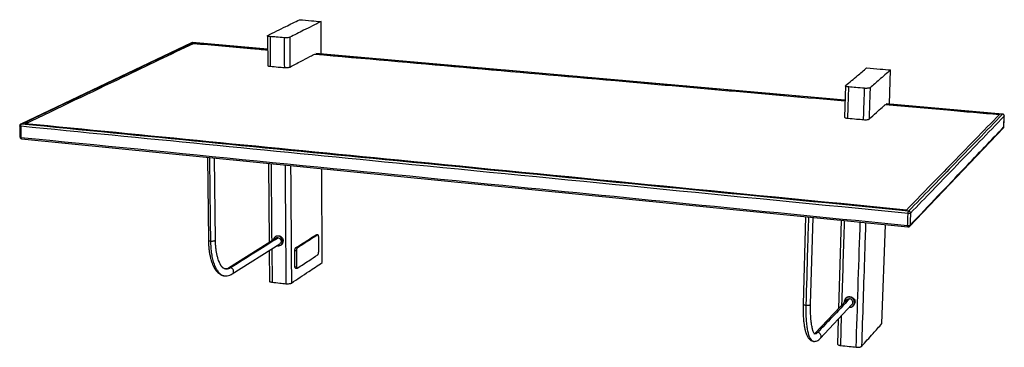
# Model space of a CAD drawing. Header units: millimetres. Extents: x 5864 to 6804, y -1605 to -1293.
import ezdxf

# ---------------------------------------------------------------- set-up
doc = ezdxf.new("R2010")
doc.units = ezdxf.units.MM

msp = doc.modelspace()

# ---------------------------------------------------------------- linework, layer by layer
at = {"color": 7, "linetype": 'Continuous', "lineweight": 25}
for p, q in [((6152.04, -1325.74), (6151.89, -1294.81)), ((6028.33, -1315.06), (5865.35, -1392.64)), ((6029.15, -1314.93), (6028.99, -1314.94)), ((6100.89, -1321.23), (6029.15, -1314.91)), ((6100.78, -1308.36), (6101.02, -1336.64)), ((6146.82, -1325.3), (6146.93, -1325.24)), ((6651.86, -1369.77), (6146.86, -1325.28)), ((6694.32, -1373.51), (6695.44, -1340.96)), ((6652.29, -1356.06), (6651.35, -1385.84)), ((6691.01, -1373.25), (6691.09, -1373.18)), ((6802.31, -1383.03), (6691.04, -1373.22)), ((6691.09, -1373.18), (6691.18, -1373.18)), ((6802.32, -1383.04), (6802.23, -1383.07)), ((6803.44, -1395.13), (6803.88, -1384.79)), ((6803.86, -1384.78), (6803.84, -1384.87)), ((5864.35, -1394.25), (5864.62, -1404.8)), ((6713.49, -1489.95), (6802.97, -1396.22)), ((6803.4, -1395.21), (6803.4, -1395.13)), ((5866.2, -1406.49), (6711.92, -1490.53)), ((6043.44, -1424.1), (6044.44, -1503.07)), ((6051.16, -1502.97), (6050.21, -1424.77)), ((6101.8, -1429.9), (6102.44, -1505.34)), ((6152.98, -1524.52), (6152.55, -1434.94)), ((6614.32, -1480.83), (6611.92, -1563.97)), ((6619.04, -1564.21), (6621.47, -1481.55)), ((6648.27, -1484.21), (6645.64, -1568.24)), ((6687.13, -1582.55), (6690.37, -1488.39)), ((6109.1, -1501.16), (6063.67, -1529.67)), ((6108.89, -1499.4), (6108.26, -1499.8)), ((6147.2, -1497.95), (6147.42, -1497.93)), ((6147.2, -1497.95), (6148.65, -1498.11)), ((6148.88, -1498.04), (6147.42, -1497.89)), ((6067.2, -1535.26), (6112.52, -1506.58)), ((6104.89, -1511.41), (6105.15, -1543.15)), ((6113.38, -1507.94), (6114.02, -1507.53)), ((6115.23, -1504.35), (6115.87, -1503.94)), ((6129.15, -1510.64), (6127.68, -1510.49)), ((6102.5, -1512.92), (6102.75, -1542.15)), ((6126.9, -1512.91), (6128.37, -1513.07)), ((6127, -1528.27), (6128.47, -1528.43)), ((6127.57, -1529.74), (6129.04, -1529.9)), ((6059.86, -1537.06), (6059.98, -1537.08)), ((6652.34, -1558.69), (6652.34, -1558.69)), ((6653.57, -1559.86), (6623.17, -1591.94)), ((6628.29, -1596.75), (6658.54, -1564.52)), ((6651.12, -1561.67), (6651.23, -1562.34)), ((6651.12, -1561.67), (6651.23, -1562.34)), ((6659.8, -1565.67), (6660.22, -1565.22)), ((6661.42, -1562.27), (6660.99, -1562.72)), ((6647.73, -1603.43), (6648.63, -1575.08)), ((6645.31, -1578.62), (6644.58, -1602.11)), ((6621.95, -1599.45), (6622.01, -1599.46))]:
    msp.add_line(p, q, dxfattribs=at)
at = {"color": 7, "linetype": 'Continuous', "lineweight": 25, "flags": 128}
msp.add_lwpolyline([(6656.17, -1567.04), (6657.8, -1566.9), (6659.43, -1566.02), (6660.56, -1564.55), (6660.99, -1562.72), (6660.68, -1560.82), (6659.66, -1559.12), (6658.09, -1557.89), (6656.21, -1557.32), (6654.31, -1557.49), (6652.67, -1558.38), (6651.55, -1559.84), (6651.12, -1561.67), (6651.12, -1561.67)], dxfattribs=at)
at = {"color": 7, "linetype": 'Continuous', "lineweight": 25}
msp.add_arc((5866.09, -1394.21), 1.74, 114.71635, 181.23611, dxfattribs=at)
for points, knots in [([(6101.12, -1308.01), (6106.86, -1305.18), (6117, -1300.16), (6126.99, -1295.22), (6131.35, -1293.06)], [0, 0, 0, 0, 0.56, 1, 1, 1, 1]), ([(6151.89, -1294.81), (6146.41, -1297.56), (6136.51, -1302.54), (6126.48, -1307.58), (6122.02, -1309.83)], [0, 0, 0, 0, 0.56, 1, 1, 1, 1]), ([(6131.35, -1293.06), (6135.18, -1293.39), (6142.02, -1293.97), (6148.87, -1294.55), (6151.89, -1294.81)], [0, 0, 0, 0, 0.56, 1, 1, 1, 1]), ([(5866.07, -1392.52), (5899.01, -1376.83), (5954.81, -1350.26), (6007.05, -1325.39), (6028.99, -1314.94)], [0, 0, 0, 0, 0.56, 1, 1, 1, 1]), ([(6028.34, -1315.08), (6028.4, -1315.05), (6028.6, -1314.93), (6028.83, -1314.94), (6028.99, -1314.94)], [0, 0, 0, 0, 0.3160731, 1, 1, 1, 1]), ([(6029.14, -1314.92), (6028.94, -1314.91), (6028.66, -1314.9), (6028.42, -1315.04), (6028.35, -1315.08)], [0, 0, 0, 0, 0.705589, 1, 1, 1, 1]), ([(6028.99, -1314.94), (6047.49, -1316.57), (6071.43, -1318.68), (6095.49, -1320.8), (6100.89, -1321.28)], [0, 0, 0, 0, 0.776082, 1, 1, 1, 1]), ([(6103.23, -1309.14), (6102.73, -1309.08), (6101.69, -1308.96), (6100.87, -1308.63), (6100.69, -1308.3), (6100.98, -1308.1), (6101.12, -1308.01)], [0, 0, 0, 0, 0.270261, 0.562429, 0.789736, 1, 1, 1, 1]), ([(6116.68, -1310.31), (6114.16, -1310.09), (6109.68, -1309.7), (6105.2, -1309.31), (6103.23, -1309.14)], [0, 0, 0, 0, 0.56, 1, 1, 1, 1]), ([(6103.23, -1309.14), (6103.27, -1314.43), (6103.35, -1323.87), (6103.42, -1333.3), (6103.46, -1337.45)], [0, 0, 0, 0, 0.56, 1, 1, 1, 1]), ([(6122.02, -1309.83), (6121.73, -1309.93), (6121.12, -1310.16), (6119.57, -1310.34), (6118, -1310.39), (6117.1, -1310.34), (6116.68, -1310.31)], [0, 0, 0, 0, 0.2702613, 0.5624294, 0.7897364, 1, 1, 1, 1]), ([(6116.68, -1310.31), (6116.71, -1315.61), (6116.78, -1325.06), (6116.85, -1334.5), (6116.88, -1338.65)], [0, 0, 0, 0, 0.56, 1, 1, 1, 1]), ([(6122.02, -1309.83), (6122.06, -1315.12), (6122.13, -1324.57), (6122.19, -1334), (6122.22, -1338.15)], [0, 0, 0, 0, 0.56, 1, 1, 1, 1]), ([(5869.61, -1392.17), (5902.04, -1376.71), (5957.01, -1350.49), (6008.51, -1325.93), (6030.16, -1315.61)], [0, 0, 0, 0, 0.56, 1, 1, 1, 1]), ([(5869.61, -1392.17), (5902.04, -1376.71), (5957.01, -1350.49), (6008.51, -1325.93), (6030.16, -1315.61)], [0, 0, 0, 0, 0.56, 1, 1, 1, 1]), ([(6030.16, -1315.61), (6048.27, -1317.2), (6071.82, -1319.28), (6095.49, -1321.37), (6100.9, -1321.84)], [0, 0, 0, 0, 0.772272, 1, 1, 1, 1]), ([(6030.16, -1315.61), (6048.27, -1317.2), (6071.82, -1319.28), (6095.49, -1321.37), (6100.9, -1321.84)], [0, 0, 0, 0, 0.772272, 1, 1, 1, 1]), ([(6122.22, -1338.15), (6125.8, -1336.28), (6132.14, -1332.97), (6138.43, -1329.68), (6141.19, -1328.25)], [0, 0, 0, 0, 0.56, 1, 1, 1, 1]), ([(6141.19, -1328.25), (6142.26, -1327.68), (6143.82, -1326.87), (6145.37, -1326.06), (6145.85, -1325.81)], [0, 0, 0, 0, 0.690673, 1, 1, 1, 1]), ([(6145.85, -1325.81), (6239.23, -1334.04), (6405.4, -1348.69), (6577.32, -1363.85), (6651.84, -1370.42)], [0, 0, 0, 0, 0.577042, 1, 1, 1, 1]), ([(6145.85, -1325.81), (6239.23, -1334.04), (6405.4, -1348.69), (6577.32, -1363.85), (6651.84, -1370.42)], [0, 0, 0, 0, 0.577042, 1, 1, 1, 1]), ([(6651.86, -1369.82), (6555.82, -1361.36), (6384.94, -1346.3), (6219.76, -1331.75), (6146.78, -1325.32)], [0, 0, 0, 0, 0.547301, 1, 1, 1, 1]), ([(6146.93, -1325.24), (6147.03, -1325.21), (6147.14, -1325.16), (6147.22, -1325.29), (6147.24, -1325.32)], [0, 0, 0, 0, 0.810875, 1, 1, 1, 1]), ([(6101.03, -1336.64), (6101.03, -1336.64), (6100.9, -1336.78), (6101.35, -1337.03), (6102.24, -1337.3), (6103.06, -1337.4), (6103.46, -1337.45)], [0, 0, 0, 0, 0.010043, 0.406396, 0.714758, 1, 1, 1, 1]), ([(6103.46, -1337.45), (6105.96, -1337.67), (6110.43, -1338.07), (6114.91, -1338.47), (6116.88, -1338.65)], [0, 0, 0, 0, 0.56, 1, 1, 1, 1]), ([(6116.88, -1338.65), (6117.44, -1338.68), (6118.6, -1338.75), (6120.29, -1338.64), (6121.55, -1338.42), (6122, -1338.24), (6122.22, -1338.15)], [0, 0, 0, 0, 0.270261, 0.562429, 0.789736, 1, 1, 1, 1]), ([(6652.43, -1355.82), (6656.25, -1352.63), (6662.99, -1346.99), (6669.64, -1341.43), (6672.53, -1339.01)], [0, 0, 0, 0, 0.56, 1, 1, 1, 1]), ([(6672.53, -1339.01), (6676.8, -1339.37), (6684.43, -1340.02), (6692.08, -1340.67), (6695.44, -1340.96)], [0, 0, 0, 0, 0.56, 1, 1, 1, 1]), ([(6695.44, -1340.96), (6691.84, -1344.05), (6685.33, -1349.65), (6678.73, -1355.33), (6675.8, -1357.85)], [0, 0, 0, 0, 0.56, 1, 1, 1, 1]), ([(6655.51, -1357.09), (6654.94, -1357.02), (6653.74, -1356.88), (6652.67, -1356.52), (6652.24, -1356.22), (6652.32, -1356.08), (6652.33, -1356.06)], [0, 0, 0, 0, 0.320915, 0.667844, 0.937754, 1, 1, 1, 1]), ([(6654.57, -1386.91), (6654.75, -1381.36), (6655.06, -1371.42), (6655.38, -1361.47), (6655.51, -1357.09)], [0, 0, 0, 0, 0.56, 1, 1, 1, 1]), ([(6670.55, -1358.4), (6667.74, -1358.15), (6662.73, -1357.72), (6657.72, -1357.28), (6655.51, -1357.09)], [0, 0, 0, 0, 0.56, 1, 1, 1, 1]), ([(6669.58, -1388.26), (6669.76, -1382.7), (6670.08, -1372.75), (6670.41, -1362.78), (6670.55, -1358.4)], [0, 0, 0, 0, 0.56, 1, 1, 1, 1]), ([(6675.8, -1357.85), (6675.57, -1357.97), (6675.11, -1358.23), (6673.62, -1358.43), (6672, -1358.49), (6671.02, -1358.43), (6670.55, -1358.4)], [0, 0, 0, 0, 0.270261, 0.562429, 0.789736, 1, 1, 1, 1]), ([(6675.8, -1357.85), (6675.61, -1363.43), (6675.28, -1373.38), (6674.95, -1383.32), (6674.81, -1387.69)], [0, 0, 0, 0, 0.56, 1, 1, 1, 1]), ([(6674.81, -1387.69), (6677.17, -1385.59), (6681.35, -1381.86), (6685.49, -1378.17), (6687.3, -1376.55)], [0, 0, 0, 0, 0.56, 1, 1, 1, 1]), ([(6687.3, -1376.55), (6688.01, -1375.92), (6689.04, -1375.01), (6690.06, -1374.1), (6690.38, -1373.82)], [0, 0, 0, 0, 0.690673, 1, 1, 1, 1]), ([(6690.38, -1373.81), (6710.06, -1375.55), (6746.21, -1378.74), (6782.61, -1381.94), (6799.17, -1383.4)], [0, 0, 0, 0, 0.547585, 1, 1, 1, 1]), ([(6690.38, -1373.81), (6710.06, -1375.55), (6746.21, -1378.74), (6782.61, -1381.94), (6799.17, -1383.4)], [0, 0, 0, 0, 0.547585, 1, 1, 1, 1]), ([(6690.99, -1373.27), (6711.12, -1375.04), (6748.08, -1378.3), (6785.31, -1381.58), (6802.23, -1383.07)], [0, 0, 0, 0, 0.547863, 1, 1, 1, 1]), ([(6651.45, -1385.85), (6651.42, -1385.9), (6651.34, -1386.11), (6652.03, -1386.45), (6653.19, -1386.76), (6654.12, -1386.86), (6654.57, -1386.91)], [0, 0, 0, 0, 0.133992, 0.480719, 0.750472, 1, 1, 1, 1]), ([(6654.57, -1386.91), (6657.37, -1387.16), (6662.37, -1387.61), (6667.37, -1388.06), (6669.58, -1388.26)], [0, 0, 0, 0, 0.56, 1, 1, 1, 1]), ([(6669.58, -1388.26), (6670.19, -1388.3), (6671.46, -1388.37), (6673.14, -1388.24), (6674.32, -1388), (6674.65, -1387.79), (6674.81, -1387.69)], [0, 0, 0, 0, 0.270261, 0.562429, 0.789736, 1, 1, 1, 1]), ([(6799.17, -1383.4), (6784, -1398.97), (6755.4, -1428.32), (6724.71, -1459.82), (6710.47, -1474.42)], [0, 0, 0, 0, 0.56, 1, 1, 1, 1]), ([(6799.17, -1383.4), (6784, -1398.97), (6755.4, -1428.32), (6724.71, -1459.82), (6710.47, -1474.42)], [0, 0, 0, 0, 0.56, 1, 1, 1, 1]), ([(6802.23, -1383.07), (6786.91, -1398.84), (6758.03, -1428.59), (6726.98, -1460.55), (6712.58, -1475.39)], [0, 0, 0, 0, 0.56, 1, 1, 1, 1]), ([(6803.84, -1384.87), (6788.55, -1400.68), (6759.72, -1430.49), (6728.74, -1462.53), (6714.37, -1477.4)], [0, 0, 0, 0, 0.56, 1, 1, 1, 1]), ([(6803.84, -1384.87), (6803.82, -1384.63), (6803.78, -1384.14), (6803.35, -1383.55), (6802.8, -1383.17), (6802.41, -1383.1), (6802.23, -1383.07)], [0, 0, 0, 0, 0.270261, 0.562429, 0.789736, 1, 1, 1, 1]), ([(6803.87, -1384.83), (6803.86, -1384.61), (6803.85, -1384.28), (6803.66, -1383.87), (6803.46, -1383.59), (6803.19, -1383.35), (6802.81, -1383.11), (6802.48, -1383.06), (6802.26, -1383.02)], [0, 0, 0, 0, 0.2394532, 0.3683584, 0.5, 0.6316416, 0.7605467, 1, 1, 1, 1]), ([(6803.4, -1395.21), (6803.48, -1393.28), (6803.63, -1389.83), (6803.77, -1386.39), (6803.84, -1384.87)], [0, 0, 0, 0, 0.56, 1, 1, 1, 1]), ([(5865.3, -1394.59), (5865.1, -1394.56), (5864.67, -1394.5), (5864.37, -1394.37), (5864.38, -1394.28), (5864.38, -1394.25)], [0, 0, 0, 0, 0.390961, 0.813612, 1, 1, 1, 1]), ([(5865.3, -1394.59), (5865.31, -1394.35), (5865.33, -1393.83), (5865.53, -1393.16), (5865.79, -1392.7), (5865.98, -1392.58), (5866.07, -1392.52)], [0, 0, 0, 0, 0.270261, 0.562429, 0.789736, 1, 1, 1, 1]), ([(6712.07, -1477.68), (6542.6, -1461.05), (6253.54, -1432.69), (5980.62, -1405.91), (5865.3, -1394.59)], [0, 0, 0, 0, 0.56, 1, 1, 1, 1]), ([(5865.3, -1394.59), (5865.35, -1396.56), (5865.44, -1400.08), (5865.53, -1403.6), (5865.57, -1405.15)], [0, 0, 0, 0, 0.56, 1, 1, 1, 1]), ([(5865.37, -1392.66), (5865.43, -1392.62), (5865.64, -1392.5), (5865.89, -1392.51), (5866.07, -1392.52)], [0, 0, 0, 0, 0.3042718, 1, 1, 1, 1]), ([(6712.58, -1475.39), (6543.17, -1458.8), (6254.19, -1430.51), (5981.35, -1403.8), (5866.07, -1392.52)], [0, 0, 0, 0, 0.56, 1, 1, 1, 1]), ([(6710.47, -1474.42), (6542.27, -1457.97), (6255.27, -1429.9), (5984.19, -1403.38), (5869.61, -1392.17)], [0, 0, 0, 0, 0.56, 1, 1, 1, 1]), ([(6710.47, -1474.42), (6542.27, -1457.97), (6255.27, -1429.9), (5984.19, -1403.38), (5869.61, -1392.17)], [0, 0, 0, 0, 0.56, 1, 1, 1, 1]), ([(6713.95, -1488.83), (6732.16, -1469.77), (6762.86, -1437.64), (6791.44, -1407.72), (6803.4, -1395.21)], [0, 0, 0, 0, 0.56, 1, 1, 1, 1]), ([(6802.97, -1396.22), (6802.97, -1396.22), (6803.14, -1396.12), (6803.31, -1395.75), (6803.37, -1395.38), (6803.4, -1395.21)], [0, 0, 0, 0, 0.007817, 0.523232, 1, 1, 1, 1]), ([(6802.98, -1396.17), (6803.1, -1396), (6803.28, -1395.76), (6803.41, -1395.38), (6803.43, -1395.19), (6803.44, -1395.1)], [0, 0, 0, 0, 0.501205, 0.754723, 1, 1, 1, 1]), ([(5864.62, -1404.79), (5864.65, -1404.98), (5864.69, -1405.4), (5865, -1405.87), (5865.37, -1406.2), (5865.73, -1406.38), (5866.02, -1406.48), (5866.18, -1406.48), (5866.2, -1406.48)], [0, 0, 0, 0, 0.2270698, 0.4984465, 0.6469057, 0.8072122, 0.9767677, 1, 1, 1, 1]), ([(5864.64, -1404.8), (5864.66, -1404.85), (5864.7, -1404.96), (5865.07, -1405.08), (5865.41, -1405.12), (5865.57, -1405.15)], [0, 0, 0, 0, 0.368208, 0.696408, 1, 1, 1, 1]), ([(5865.57, -1405.15), (6012.72, -1419.75), (6287.29, -1447), (6578.14, -1475.87), (6711.65, -1489.12)], [0, 0, 0, 0, 0.56, 1, 1, 1, 1]), ([(5865.57, -1405.15), (5865.59, -1405.38), (5865.63, -1405.86), (5865.87, -1406.31), (5866.08, -1406.49), (5866.19, -1406.47), (5866.2, -1406.47)], [0, 0, 0, 0, 0.327269, 0.681065, 0.956319, 1, 1, 1, 1]), ([(6045.41, -1424.3), (6045.54, -1433.94), (6045.87, -1460.53), (6046.2, -1487.01), (6046.41, -1503.86)], [0, 0, 0, 0, 0.361823, 1, 1, 1, 1]), ([(6104.22, -1430.14), (6104.3, -1439.78), (6104.5, -1464.4), (6104.7, -1488.94), (6104.83, -1503.84)], [0, 0, 0, 0, 0.390759, 1, 1, 1, 1]), ([(6117.56, -1431.47), (6117.63, -1441.12), (6117.9, -1478.99), (6118.17, -1516.66), (6118.38, -1544.62)], [0, 0, 0, 0, 0.254111, 1, 1, 1, 1]), ([(6122.86, -1431.99), (6122.93, -1441.28), (6123.19, -1478.76), (6123.44, -1516.04), (6123.63, -1543.98)], [0, 0, 0, 0, 0.246905, 1, 1, 1, 1]), ([(6616.99, -1481.1), (6616.69, -1491.28), (6615.88, -1519.33), (6615.07, -1547.27), (6614.55, -1565.04)], [0, 0, 0, 0, 0.361823, 1, 1, 1, 1]), ([(6711.65, -1489.12), (6711.73, -1486.98), (6711.87, -1483.17), (6712.01, -1479.36), (6712.07, -1477.68)], [0, 0, 0, 0, 0.56, 1, 1, 1, 1]), ([(6712.07, -1477.68), (6712.08, -1477.41), (6712.12, -1476.86), (6712.26, -1476.12), (6712.43, -1475.6), (6712.53, -1475.46), (6712.58, -1475.39)], [0, 0, 0, 0, 0.270261, 0.562429, 0.789736, 1, 1, 1, 1]), ([(6714.37, -1477.4), (6714.27, -1477.46), (6714.07, -1477.59), (6713.42, -1477.7), (6712.71, -1477.73), (6712.27, -1477.7), (6712.07, -1477.68)], [0, 0, 0, 0, 0.2702613, 0.5624294, 0.7897364, 1, 1, 1, 1]), ([(6714.37, -1477.4), (6714.34, -1477.14), (6714.3, -1476.59), (6713.82, -1475.93), (6713.21, -1475.51), (6712.78, -1475.43), (6712.58, -1475.39)], [0, 0, 0, 0, 0.2702613, 0.5624294, 0.7897364, 1, 1, 1, 1]), ([(6714.37, -1477.4), (6714.29, -1479.54), (6714.15, -1483.35), (6714.01, -1487.16), (6713.95, -1488.83)], [0, 0, 0, 0, 0.56, 1, 1, 1, 1]), ([(6648.96, -1564.73), (6649.73, -1540.11), (6650.58, -1513.39), (6651.42, -1486.55), (6651.49, -1484.53)], [0, 0, 0, 0, 0.924643, 1, 1, 1, 1]), ([(6662.49, -1605.07), (6663.72, -1567.62), (6665.01, -1527.94), (6666.32, -1488.04), (6666.38, -1486.01)], [0, 0, 0, 0, 0.949313, 1, 1, 1, 1]), ([(6671.54, -1486.52), (6671.22, -1496.3), (6669.92, -1535.74), (6668.62, -1574.97), (6667.65, -1604.36)], [0, 0, 0, 0, 0.246905, 1, 1, 1, 1]), ([(6711.65, -1489.12), (6711.93, -1489.13), (6712.49, -1489.17), (6713.23, -1489.11), (6713.74, -1488.98), (6713.89, -1488.88), (6713.95, -1488.83)], [0, 0, 0, 0, 0.270261, 0.562429, 0.789736, 1, 1, 1, 1]), ([(6711.92, -1490.49), (6711.9, -1490.5), (6711.81, -1490.54), (6711.71, -1490.23), (6711.65, -1489.72), (6711.65, -1489.31), (6711.65, -1489.12)], [0, 0, 0, 0, 0.115469, 0.469612, 0.745135, 1, 1, 1, 1]), ([(6711.84, -1490.52), (6711.98, -1490.54), (6712.27, -1490.56), (6712.71, -1490.46), (6713.14, -1490.27), (6713.37, -1490.06), (6713.49, -1489.95)], [0, 0, 0, 0, 0.230247, 0.477789, 0.736868, 1, 1, 1, 1]), ([(6713.95, -1488.83), (6713.92, -1489.09), (6713.86, -1489.53), (6713.55, -1489.83), (6713.43, -1489.95)], [0, 0, 0, 0, 0.597771, 1, 1, 1, 1]), ([(6044.44, -1503.07), (6044.47, -1504.47), (6044.54, -1507.15), (6044.84, -1510.84), (6045.3, -1514.51), (6045.91, -1517.97), (6046.66, -1521.06), (6047.34, -1523.34), (6047.92, -1524.99), (6048.46, -1526.35), (6049.13, -1527.86), (6050.06, -1529.65), (6051.23, -1531.49), (6052.25, -1532.76), (6052.96, -1533.52), (6053.36, -1533.91), (6053.76, -1534.28), (6054.29, -1534.74), (6055.11, -1535.36), (6056.31, -1536.09), (6057.94, -1536.8), (6059.19, -1537.02), (6059.88, -1537.14)], [0, 0, 0, 0, 0.077972, 0.149498, 0.214542, 0.299871, 0.370477, 0.426277, 0.467198, 0.499058, 0.535904, 0.593813, 0.661205, 0.721975, 0.74125, 0.758596, 0.774009, 0.792328, 0.823837, 0.868939, 0.927675, 1, 1, 1, 1]), ([(6044.47, -1503.07), (6044.5, -1503.17), (6044.56, -1503.4), (6045.29, -1503.69), (6046.05, -1503.8), (6046.41, -1503.86)], [0, 0, 0, 0, 0.31134, 0.669294, 1, 1, 1, 1]), ([(6046.41, -1503.86), (6046.81, -1503.89), (6047.66, -1503.95), (6049.02, -1503.87), (6050.18, -1503.66), (6050.91, -1503.36), (6051.23, -1503.11), (6051.14, -1502.98), (6051.13, -1502.97)], [0, 0, 0, 0, 0.188666, 0.392877, 0.597088, 0.785755, 0.974421, 1, 1, 1, 1]), ([(6060.67, -1530.54), (6060.35, -1530.48), (6059.77, -1530.37), (6059, -1529.95), (6058.36, -1529.46), (6057.84, -1528.96), (6057.42, -1528.5), (6057.07, -1528.08), (6056.75, -1527.65), (6056.42, -1527.16), (6056.07, -1526.61), (6055.71, -1525.98), (6055.2, -1525.01), (6054.52, -1523.49), (6053.66, -1521.14), (6052.87, -1518.32), (6052.2, -1515.11), (6051.68, -1511.61), (6051.29, -1507.54), (6051.21, -1504.53), (6051.16, -1502.97)], [0, 0, 0, 0, 0.078946, 0.145647, 0.200043, 0.246349, 0.276686, 0.299466, 0.323254, 0.348055, 0.373872, 0.400711, 0.429306, 0.490324, 0.564847, 0.652971, 0.728065, 0.810907, 0.90154, 1, 1, 1, 1]), ([(6065.4, -1529.29), (6074.08, -1523.83), (6089.34, -1514.25), (6104.3, -1504.86), (6110.78, -1500.78)], [0, 0, 0, 0, 0.56, 1, 1, 1, 1]), ([(6115.23, -1504.35), (6115.16, -1503.73), (6115.02, -1502.5), (6113.98, -1500.85), (6112.51, -1499.66), (6110.77, -1499.12), (6109.03, -1499.29), (6107.59, -1500.17), (6106.66, -1501.42), (6106.54, -1502.4), (6106.5, -1502.79)], [0, 0, 0, 0, 0.130723, 0.261446, 0.392171, 0.522895, 0.65362, 0.784345, 0.91507, 1, 1, 1, 1]), ([(6115.23, -1504.35), (6115.16, -1503.73), (6115.02, -1502.5), (6113.98, -1500.85), (6112.51, -1499.66), (6110.77, -1499.12), (6109.03, -1499.29), (6107.59, -1500.17), (6106.66, -1501.42), (6106.54, -1502.4), (6106.5, -1502.79)], [0, 0, 0, 0, 0.1307232, 0.2614463, 0.3921708, 0.5228951, 0.6536202, 0.7843453, 0.9150704, 1, 1, 1, 1]), ([(6108.94, -1499.47), (6109.19, -1499.3), (6109.9, -1498.81), (6111.42, -1498.74), (6113.15, -1499.26), (6114.62, -1500.45), (6115.66, -1502.1), (6115.8, -1503.33), (6115.87, -1503.94)], [0, 0, 0, 0, 0.098359, 0.278689, 0.459017, 0.639346, 0.819673, 1, 1, 1, 1]), ([(6110.78, -1500.78), (6110.4, -1500.77), (6109.79, -1500.75), (6109.32, -1501.09), (6109.13, -1501.21)], [0, 0, 0, 0, 0.619151, 1, 1, 1, 1]), ([(6110.78, -1500.78), (6111.15, -1500.86), (6111.93, -1501.04), (6112.93, -1501.86), (6113.6, -1502.97), (6113.83, -1504.2), (6113.61, -1505.35), (6113.13, -1506.2), (6112.64, -1506.45), (6112.49, -1506.52)], [0, 0, 0, 0, 0.14917, 0.31063, 0.47209, 0.62126, 0.77043, 0.93189, 1, 1, 1, 1]), ([(6127.68, -1510.49), (6131.36, -1508.12), (6137.89, -1503.93), (6144.37, -1499.77), (6147.2, -1497.95)], [0, 0, 0, 0, 0.56, 1, 1, 1, 1]), ([(6148.65, -1498.11), (6145.05, -1500.42), (6138.58, -1504.58), (6132.04, -1508.78), (6129.15, -1510.64)], [0, 0, 0, 0, 0.56, 1, 1, 1, 1]), ([(6149.43, -1499.51), (6149.41, -1499.25), (6149.38, -1498.71), (6149.17, -1498.21), (6148.91, -1498), (6148.74, -1498.07), (6148.65, -1498.11)], [0, 0, 0, 0, 0.270261, 0.562429, 0.789736, 1, 1, 1, 1]), ([(6149.43, -1499.51), (6149.44, -1502.34), (6149.47, -1507.4), (6149.49, -1512.45), (6149.5, -1514.67)], [0, 0, 0, 0, 0.56, 1, 1, 1, 1]), ([(6046.41, -1503.86), (6046.47, -1505.97), (6046.6, -1510.18), (6047.31, -1516.05), (6048.36, -1521.41), (6049.78, -1526.14), (6051.53, -1530.13), (6053.52, -1533.25), (6055.7, -1535.45), (6057.81, -1536.76), (6059.24, -1536.97), (6059.86, -1537.06)], [0, 0, 0, 0, 0.116232, 0.232464, 0.348694, 0.464926, 0.581157, 0.697388, 0.80699, 0.916593, 1, 1, 1, 1]), ([(6109.93, -1508.22), (6110.24, -1508.33), (6111.1, -1508.66), (6112.58, -1508.43), (6114.03, -1507.58), (6115.05, -1506.14), (6115.17, -1504.94), (6115.23, -1504.35)], [0, 0, 0, 0, 0.118142, 0.338608, 0.559074, 0.779537, 1, 1, 1, 1]), ([(6109.93, -1508.22), (6110.24, -1508.33), (6111.1, -1508.66), (6112.58, -1508.43), (6114.03, -1507.58), (6115.05, -1506.14), (6115.17, -1504.94), (6115.23, -1504.35)], [0, 0, 0, 0, 0.118143, 0.338608, 0.559074, 0.779537, 1, 1, 1, 1]), ([(6113.97, -1507.45), (6114.19, -1507.34), (6114.9, -1506.97), (6115.67, -1505.72), (6115.8, -1504.54), (6115.87, -1503.94)], [0, 0, 0, 0, 0.180187, 0.590093, 1, 1, 1, 1]), ([(6126.9, -1512.91), (6126.92, -1512.63), (6126.94, -1512.05), (6127.15, -1511.26), (6127.41, -1510.72), (6127.59, -1510.56), (6127.68, -1510.49)], [0, 0, 0, 0, 0.2702613, 0.5624294, 0.7897364, 1, 1, 1, 1]), ([(6129.15, -1510.64), (6129.04, -1510.75), (6128.81, -1510.97), (6128.55, -1511.66), (6128.4, -1512.4), (6128.38, -1512.85), (6128.37, -1513.07)], [0, 0, 0, 0, 0.2702613, 0.5624294, 0.7897364, 1, 1, 1, 1]), ([(6127, -1528.27), (6126.99, -1525.41), (6126.95, -1520.29), (6126.92, -1515.17), (6126.9, -1512.91)], [0, 0, 0, 0, 0.56, 1, 1, 1, 1]), ([(6128.37, -1513.07), (6128.39, -1515.94), (6128.43, -1521.06), (6128.46, -1526.18), (6128.47, -1528.43)], [0, 0, 0, 0, 0.56, 1, 1, 1, 1]), ([(6129.27, -1529.84), (6132.95, -1527.43), (6139.47, -1523.15), (6145.93, -1518.91), (6148.75, -1517.06)], [0, 0, 0, 0, 0.56, 1, 1, 1, 1]), ([(6148.75, -1517.06), (6148.86, -1516.96), (6149.08, -1516.74), (6149.34, -1516.06), (6149.48, -1515.33), (6149.5, -1514.88), (6149.5, -1514.67)], [0, 0, 0, 0, 0.270261, 0.562429, 0.789736, 1, 1, 1, 1]), ([(6063.68, -1529.66), (6063.16, -1529.96), (6062.12, -1530.54), (6061.15, -1530.54), (6060.67, -1530.54)], [0, 0, 0, 0, 0.502405, 1, 1, 1, 1]), ([(6060.69, -1530.44), (6061.36, -1530.5), (6062.9, -1530.63), (6064.5, -1529.77), (6065.4, -1529.29)], [0, 0, 0, 0, 0.4341857, 1, 1, 1, 1]), ([(6065.4, -1529.29), (6065.01, -1529.27), (6064.39, -1529.25), (6063.91, -1529.59), (6063.74, -1529.71)], [0, 0, 0, 0, 0.631076, 1, 1, 1, 1]), ([(6067.16, -1535.2), (6067.31, -1535.13), (6067.82, -1534.87), (6068.31, -1534), (6068.53, -1532.81), (6068.29, -1531.55), (6067.61, -1530.4), (6066.57, -1529.55), (6065.78, -1529.37), (6065.4, -1529.29)], [0, 0, 0, 0, 0.068962, 0.230275, 0.379308, 0.528342, 0.689654, 0.850967, 1, 1, 1, 1]), ([(6123.63, -1543.98), (6129.2, -1540.29), (6139.04, -1533.76), (6148.75, -1527.33), (6152.98, -1524.52)], [0, 0, 0, 0, 0.56, 1, 1, 1, 1]), ([(6127.57, -1529.71), (6127.54, -1529.71), (6127.39, -1529.75), (6127.19, -1529.44), (6127.03, -1528.91), (6127.01, -1528.48), (6127, -1528.27)], [0, 0, 0, 0, 0.095334, 0.457538, 0.739334, 1, 1, 1, 1]), ([(6128.47, -1528.43), (6128.49, -1528.7), (6128.52, -1529.24), (6128.74, -1529.75), (6129.01, -1529.95), (6129.18, -1529.87), (6129.27, -1529.84)], [0, 0, 0, 0, 0.270261, 0.562429, 0.789736, 1, 1, 1, 1]), ([(6059.88, -1537.14), (6060.73, -1537.16), (6062.42, -1537.22), (6064.9, -1536.54), (6066.44, -1535.68), (6067.2, -1535.26)], [0, 0, 0, 0, 0.34483, 0.678486, 1, 1, 1, 1]), ([(6102.76, -1542.15), (6102.75, -1542.15), (6102.63, -1542.33), (6103.08, -1542.63), (6103.95, -1542.97), (6104.76, -1543.09), (6105.15, -1543.15)], [0, 0, 0, 0, 0.010043, 0.406396, 0.714758, 1, 1, 1, 1]), ([(6105.15, -1543.15), (6107.62, -1543.42), (6112.02, -1543.91), (6116.43, -1544.4), (6118.38, -1544.62)], [0, 0, 0, 0, 0.56, 1, 1, 1, 1]), ([(6118.38, -1544.62), (6118.93, -1544.66), (6120.07, -1544.74), (6121.73, -1544.59), (6122.98, -1544.32), (6123.42, -1544.09), (6123.63, -1543.98)], [0, 0, 0, 0, 0.2702613, 0.5624294, 0.7897364, 1, 1, 1, 1]), ([(6656.16, -1558.95), (6650.64, -1564.78), (6640.63, -1575.36), (6630.4, -1586.17), (6625.83, -1591)], [0, 0, 0, 0, 0.56, 1, 1, 1, 1]), ([(6660.99, -1562.72), (6660.94, -1562.08), (6660.83, -1560.79), (6659.74, -1559.04), (6658.14, -1557.78), (6656.21, -1557.19), (6654.26, -1557.37), (6652.59, -1558.28), (6651.4, -1559.78), (6651.21, -1561.04), (6651.12, -1561.67)], [0, 0, 0, 0, 0.125001, 0.250001, 0.375002, 0.500002, 0.625002, 0.750002, 0.875001, 1, 1, 1, 1]), ([(6652.82, -1558.29), (6652.91, -1558.16), (6653.35, -1557.53), (6654.72, -1556.94), (6656.63, -1556.74), (6658.57, -1557.33), (6660.16, -1558.59), (6661.26, -1560.33), (6661.36, -1561.63), (6661.42, -1562.27)], [0, 0, 0, 0, 0.0396177, 0.1996809, 0.359744, 0.5198081, 0.679872, 0.839936, 1, 1, 1, 1]), ([(6653.62, -1559.89), (6653.67, -1559.81), (6653.98, -1559.37), (6654.9, -1558.96), (6655.75, -1558.95), (6656.16, -1558.95)], [0, 0, 0, 0, 0.1100729, 0.5726419, 1, 1, 1, 1]), ([(6658.5, -1564.49), (6658.71, -1564.24), (6659.19, -1563.7), (6659.42, -1562.55), (6659.22, -1561.27), (6658.52, -1560.09), (6657.43, -1559.22), (6656.57, -1559.03), (6656.16, -1558.95)], [0, 0, 0, 0, 0.135637, 0.302994, 0.470351, 0.651497, 0.832643, 1, 1, 1, 1]), ([(6611.92, -1563.97), (6611.89, -1565.78), (6611.82, -1569.22), (6611.94, -1574.07), (6612.2, -1578.3), (6612.56, -1581.83), (6612.93, -1584.48), (6613.29, -1586.49), (6613.6, -1587.95), (6613.88, -1589.1), (6614.13, -1590.04), (6614.4, -1590.93), (6614.7, -1591.86), (6615.1, -1592.94), (6615.64, -1594.17), (6616.37, -1595.49), (6617.34, -1596.87), (6618.61, -1598.14), (6620.18, -1599.16), (6621.35, -1599.4), (6621.96, -1599.53)], [0, 0, 0, 0, 0.097194, 0.184366, 0.275669, 0.352422, 0.414563, 0.462115, 0.503494, 0.530775, 0.557816, 0.584621, 0.611511, 0.646408, 0.684376, 0.730605, 0.785253, 0.848414, 0.920062, 1, 1, 1, 1]), ([(6611.98, -1563.98), (6611.96, -1564.02), (6611.89, -1564.19), (6612.33, -1564.51), (6613.25, -1564.85), (6614.13, -1564.98), (6614.55, -1565.04)], [0, 0, 0, 0, 0.0908503, 0.4017898, 0.7127294, 1, 1, 1, 1]), ([(6614.55, -1565.04), (6614.51, -1567.26), (6614.43, -1571.7), (6614.66, -1577.86), (6615.13, -1583.47), (6615.87, -1588.4), (6616.84, -1592.53), (6618.01, -1595.72), (6619.33, -1597.94), (6620.64, -1599.23), (6621.56, -1599.38), (6621.95, -1599.45)], [0, 0, 0, 0, 0.11624, 0.23248, 0.348718, 0.464958, 0.581197, 0.697437, 0.807046, 0.916656, 1, 1, 1, 1]), ([(6614.55, -1565.04), (6615, -1565.07), (6615.92, -1565.14), (6617.31, -1565.05), (6618.38, -1564.81), (6618.98, -1564.5), (6618.99, -1564.29), (6618.99, -1564.2)], [0, 0, 0, 0, 0.206494, 0.430001, 0.653508, 0.860002, 1, 1, 1, 1]), ([(6622.81, -1592.51), (6622.82, -1592.5), (6622.83, -1592.47), (6622.71, -1592.31), (6622.4, -1591.86), (6621.91, -1590.95), (6621.38, -1589.6), (6620.93, -1588.12), (6620.56, -1586.63), (6620.15, -1584.66), (6619.74, -1582.07), (6619.37, -1578.8), (6619.09, -1574.73), (6618.94, -1569.85), (6619.01, -1566.15), (6619.04, -1564.21)], [0, 0, 0, 0, 0.050405, 0.105341, 0.148541, 0.231865, 0.3214, 0.368907, 0.425096, 0.492519, 0.571234, 0.661294, 0.762743, 0.875631, 1, 1, 1, 1]), ([(6656.17, -1567.04), (6656.73, -1567.04), (6657.93, -1567.02), (6659.51, -1566.1), (6660.71, -1564.62), (6660.9, -1563.36), (6660.99, -1562.72)], [0, 0, 0, 0, 0.221773, 0.481182, 0.740591, 1, 1, 1, 1]), ([(6660.16, -1565.17), (6660.47, -1564.83), (6661.2, -1564.03), (6661.34, -1562.92), (6661.42, -1562.27)], [0, 0, 0, 0, 0.42255, 1, 1, 1, 1]), ([(6667.65, -1604.36), (6671.35, -1600.21), (6677.88, -1592.9), (6684.32, -1585.69), (6687.13, -1582.55)], [0, 0, 0, 0, 0.56, 1, 1, 1, 1]), ([(6621.96, -1599.53), (6622.49, -1599.55), (6623.54, -1599.58), (6625.19, -1599.08), (6626.81, -1598.18), (6627.8, -1597.22), (6628.3, -1596.75)], [0, 0, 0, 0, 0.251309, 0.502456, 0.752393, 1, 1, 1, 1]), ([(6623.17, -1591.94), (6623.03, -1592.12), (6622.77, -1592.46), (6622.74, -1592.52), (6622.73, -1592.54)], [0, 0, 0, 0, 0.504818, 1, 1, 1, 1]), ([(6625.83, -1591), (6625.32, -1591.48), (6624.3, -1592.42), (6623.33, -1592.51), (6622.85, -1592.55)], [0, 0, 0, 0, 0.500002, 1, 1, 1, 1]), ([(6625.83, -1591), (6625.41, -1591.01), (6624.53, -1591.02), (6623.58, -1591.44), (6623.27, -1591.89), (6623.21, -1591.98)], [0, 0, 0, 0, 0.426556, 0.888258, 1, 1, 1, 1]), ([(6628.25, -1596.72), (6628.47, -1596.47), (6628.96, -1595.92), (6629.19, -1594.73), (6628.99, -1593.41), (6628.26, -1592.2), (6627.13, -1591.29), (6626.25, -1591.1), (6625.83, -1591)], [0, 0, 0, 0, 0.134994, 0.302475, 0.469957, 0.651238, 0.832518, 1, 1, 1, 1]), ([(6644.67, -1602.11), (6644.64, -1602.19), (6644.56, -1602.45), (6645.23, -1602.86), (6646.38, -1603.24), (6647.29, -1603.37), (6647.73, -1603.43)], [0, 0, 0, 0, 0.133992, 0.480719, 0.750472, 1, 1, 1, 1]), ([(6647.73, -1603.43), (6650.49, -1603.74), (6655.4, -1604.29), (6660.33, -1604.83), (6662.49, -1605.07)], [0, 0, 0, 0, 0.56, 1, 1, 1, 1]), ([(6662.49, -1605.07), (6663.09, -1605.12), (6664.34, -1605.21), (6666.01, -1605.04), (6667.16, -1604.74), (6667.49, -1604.48), (6667.65, -1604.36)], [0, 0, 0, 0, 0.270261, 0.562429, 0.789736, 1, 1, 1, 1])]:
    msp.add_open_spline(points, degree=3, knots=knots, dxfattribs=at)

doc.saveas('drawing.dxf')
